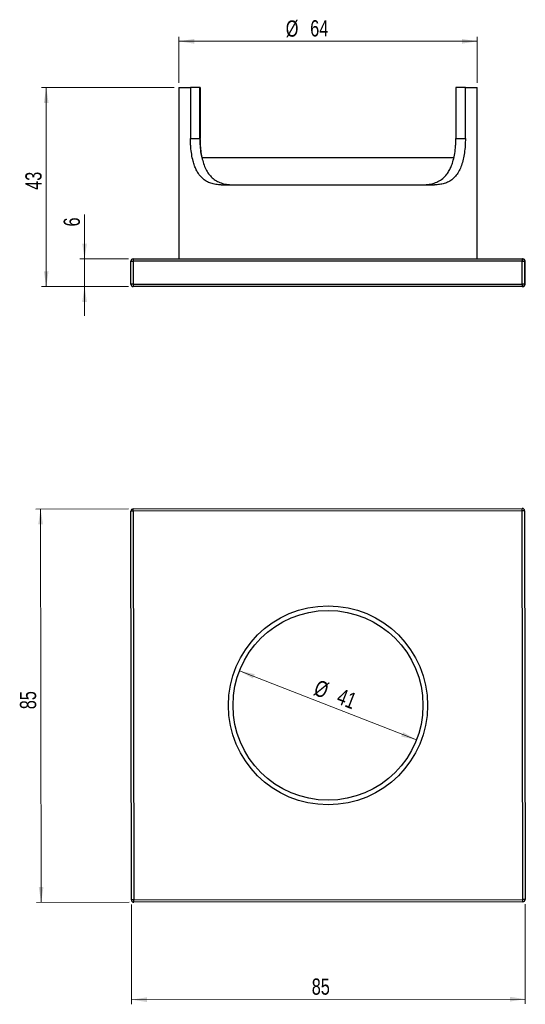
# Model space of a CAD drawing. Header units: millimetres. Extents: x 38 to 147, y 47 to 260.
import ezdxf

# ---------------------------------------------------------------- set-up
doc = ezdxf.new("R2010")
doc.units = ezdxf.units.MM
doc.styles.add('SLDTEXTSTYLE0', font='TXT', dxfattribs={"width": 0.75})
doc.dimstyles.new('SLDDIMSTYLE0', dxfattribs={"dimtxt": 3.5, "dimasz": 3.302, "dimexe": 0, "dimexo": 0.0625, "dimgap": 0.875, "dimtad": 1, "dimdec": 0, "dimrnd": 1e-09, "dimzin": 12, "dimdsep": 46, "dimtxsty": 'SLDTEXTSTYLE0', "dimsah": 1, "dimcen": 0, "dimadec": 0, "dimazin": 3, "dimtfac": 1, "dimtdec": 0, "dimtmove": 0, "dimatfit": 3, "dimfxl": 0, "dimfrac": 2, "dimtolj": 1, "dimtzin": 12, "dimarcsym": 0})
doc.dimstyles.new('SLDDIMSTYLE1', dxfattribs={"dimtxt": 3.5, "dimasz": 3.302, "dimexe": 0, "dimexo": 0.0625, "dimgap": 0.875, "dimtad": 1, "dimdec": 0, "dimrnd": 1e-09, "dimzin": 12, "dimdsep": 46, "dimtxsty": 'SLDTEXTSTYLE0', "dimsah": 1, "dimcen": 0.09, "dimadec": 0, "dimazin": 3, "dimtfac": 1, "dimtdec": 0, "dimtofl": 0, "dimtmove": 0, "dimatfit": 3, "dimfxl": 0, "dimfrac": 2, "dimtolj": 1, "dimtzin": 12, "dimarcsym": 0})
doc.dimstyles.new('SLDDIMSTYLE2', dxfattribs={"dimtxt": 3.5, "dimasz": 3.302, "dimexe": 0, "dimexo": 0.0625, "dimgap": 0.875, "dimtad": 1, "dimdec": 0, "dimrnd": 1e-09, "dimzin": 12, "dimdsep": 46, "dimtxsty": 'SLDTEXTSTYLE0', "dimsah": 1, "dimcen": 0.09, "dimadec": 0, "dimazin": 3, "dimtfac": 1, "dimtdec": 0, "dimtmove": 0, "dimatfit": 0, "dimfxl": 0, "dimfrac": 2, "dimtolj": 1, "dimtzin": 12, "dimarcsym": 0})

# ---------------------------------------------------------------- blocks, each defined once
blk = doc.blocks.new('_D')
at = {"color": 7, "linetype": 'Continuous', "lineweight": 0}
blk.add_line((123.69, 104.44), (85.51, 119.38), dxfattribs=at)
at = {"color": 7, "linetype": 'Continuous', "lineweight": 18}
for points in [[(85.51, 119.38), (88.4, 117.7), (88.77, 118.65)], [(123.69, 104.44), (120.8, 106.12), (120.43, 105.17)]]:
    blk.add_solid(points, dxfattribs=at)
at = {"color": 7, "linetype": 'Continuous', "lineweight": 18, "char_height": 3.5, "attachment_point": 1, "rotation": 338.6294, "style": 'SLDTEXTSTYLE0'}
for s, insert in [('%%c', (102.54, 117.56)), ('41', (107.48, 115.69))]:
    blk.add_mtext(s, dxfattribs=dict(at, insert=insert))
blk = doc.blocks.new('_D_1')
at = {"color": 7, "linetype": 'Continuous', "lineweight": 0}
for p, q in [((61.55, 154.35), (41.55, 154.32)), ((42.67, 69.32), (42.55, 154.32)), ((61.66, 69.35), (41.67, 69.32))]:
    blk.add_line(p, q, dxfattribs=at)
at = {"color": 7, "linetype": 'Continuous', "lineweight": 18}
for points in [[(42.55, 154.32), (42.05, 151.02), (43.06, 151.02)], [(42.67, 69.32), (43.17, 72.63), (42.16, 72.63)]]:
    blk.add_solid(points, dxfattribs=at)
at = {"color": 7, "linetype": 'Continuous', "lineweight": 18, "insert": (38.1, 111.07), "char_height": 3.5, "attachment_point": 1, "rotation": 90.0786, "style": 'SLDTEXTSTYLE0'}
blk.add_mtext('85', dxfattribs=at)
blk = doc.blocks.new('_D_2')
at = {"color": 7, "linetype": 'Continuous', "lineweight": 0}
for p, q in [((62.16, 68.85), (62.19, 47.31)), ((147.16, 68.97), (147.19, 47.43)), ((62.19, 48.31), (147.19, 48.43))]:
    blk.add_line(p, q, dxfattribs=at)
at = {"color": 7, "linetype": 'Continuous', "lineweight": 18}
for points in [[(62.19, 48.31), (65.49, 47.81), (65.49, 48.82)], [(147.19, 48.43), (143.89, 48.93), (143.89, 47.91)]]:
    blk.add_solid(points, dxfattribs=at)
at = {"color": 7, "linetype": 'Continuous', "lineweight": 18, "insert": (101.09, 52.88), "char_height": 3.5, "attachment_point": 1, "rotation": 0.0786, "style": 'SLDTEXTSTYLE0'}
blk.add_mtext('85', dxfattribs=at)
blk = doc.blocks.new('_D_3')
at = {"color": 7, "linetype": 'Continuous', "lineweight": 0}
for p, q in [((52.05, 208.39), (52.05, 217.96)), ((61.55, 208.39), (51.05, 208.39)), ((52.05, 208.39), (52.05, 202.39)), ((61.55, 202.39), (51.05, 202.39)), ((52.05, 202.39), (52.05, 196.04))]:
    blk.add_line(p, q, dxfattribs=at)
at = {"color": 7, "linetype": 'Continuous', "lineweight": 18}
for points in [[(52.05, 208.39), (52.55, 211.69), (51.54, 211.69)], [(52.05, 202.39), (51.54, 199.09), (52.55, 199.09)]]:
    blk.add_solid(points, dxfattribs=at)
at = {"color": 7, "linetype": 'Continuous', "lineweight": 18, "insert": (47.53, 215.38), "char_height": 3.5, "attachment_point": 1, "rotation": 90, "style": 'SLDTEXTSTYLE0'}
blk.add_mtext('6', dxfattribs=at)
blk = doc.blocks.new('_D_4')
at = {"color": 7, "linetype": 'Continuous', "lineweight": 0}
for p, q in [((71.4, 245.39), (42.77, 245.39)), ((43.77, 245.39), (43.77, 202.39)), ((61.55, 202.39), (42.77, 202.39))]:
    blk.add_line(p, q, dxfattribs=at)
at = {"color": 7, "linetype": 'Continuous', "lineweight": 18}
for points in [[(43.77, 245.39), (43.26, 242.09), (44.28, 242.09)], [(43.77, 202.39), (44.28, 205.69), (43.26, 205.69)]]:
    blk.add_solid(points, dxfattribs=at)
at = {"color": 7, "linetype": 'Continuous', "lineweight": 18, "insert": (39.26, 223.3), "char_height": 3.5, "attachment_point": 1, "rotation": 90, "style": 'SLDTEXTSTYLE0'}
blk.add_mtext('43', dxfattribs=at)
blk = doc.blocks.new('_D_5')
at = {"color": 7, "linetype": 'Continuous', "lineweight": 0}
for p, q in [((72.4, 246.39), (72.4, 256.39)), ((72.4, 255.39), (136.8, 255.39)), ((136.8, 246.39), (136.8, 256.39))]:
    blk.add_line(p, q, dxfattribs=at)
at = {"color": 7, "linetype": 'Continuous', "lineweight": 18}
for points in [[(72.4, 255.39), (75.71, 254.88), (75.71, 255.9)], [(136.8, 255.39), (133.5, 255.9), (133.5, 254.88)]]:
    blk.add_solid(points, dxfattribs=at)
at = {"color": 7, "linetype": 'Continuous', "lineweight": 18, "char_height": 3.5, "attachment_point": 1, "style": 'SLDTEXTSTYLE0'}
for s, insert in [('%%c', (95.48, 259.9)), ('64', (100.76, 259.95))]:
    blk.add_mtext(s, dxfattribs=dict(at, insert=insert))

msp = doc.modelspace()

# ---------------------------------------------------------------- linework, layer by layer
at = {"color": 7, "linetype": 'Continuous', "lineweight": 25}
for p, q in [((72.4, 245.39), (72.4, 208.39)), ((72.4, 245.39), (74.91, 245.39)), ((74.91, 245.39), (74.91, 234.39)), ((76.96, 245.39), (74.91, 245.39)), ((76.96, 234.39), (76.96, 245.39)), ((76.99, 245.39), (76.96, 245.39)), ((76.99, 245.39), (76.99, 234.39)), ((132.21, 245.39), (132.21, 234.39)), ((134.26, 245.39), (132.21, 245.39)), ((134.26, 234.39), (134.26, 245.39)), ((134.26, 245.39), (136.8, 245.39)), ((136.8, 208.39), (136.8, 245.39)), ((74.91, 234.39), (76.96, 234.39)), ((132.21, 234.39), (134.26, 234.39)), ((77.37, 230.29), (131.78, 230.29)), ((81.54, 224.39), (127.61, 224.39)), ((62.05, 202.89), (62.05, 207.89)), ((62.05, 207.89), (62.55, 207.89)), ((62.55, 208.39), (146.55, 208.39)), ((62.55, 207.89), (62.55, 202.89)), ((146.55, 207.89), (62.55, 207.89)), ((146.55, 208.39), (146.66, 208.39)), ((146.55, 202.89), (146.55, 207.89)), ((146.55, 207.89), (147.05, 207.89)), ((147.05, 207.89), (147.05, 202.89)), ((147.16, 207.89), (147.05, 207.89)), ((147.16, 202.89), (147.16, 207.89)), ((62.55, 202.89), (62.05, 202.89)), ((62.55, 202.89), (146.55, 202.89)), ((146.55, 202.39), (62.55, 202.39)), ((147.05, 202.89), (146.55, 202.89)), ((146.66, 202.39), (146.55, 202.39)), ((147.05, 202.89), (147.16, 202.89)), ((62.16, 69.85), (62.05, 153.85)), ((62.55, 153.85), (62.05, 153.85)), ((62.55, 154.35), (146.55, 154.47)), ((62.55, 153.85), (62.55, 154.35)), ((146.55, 153.97), (62.55, 153.85)), ((62.55, 153.85), (62.66, 69.85)), ((146.55, 153.97), (146.55, 154.47)), ((146.66, 69.97), (146.55, 153.97)), ((147.05, 153.97), (146.55, 153.97)), ((147.05, 153.97), (147.16, 69.97)), ((62.66, 69.85), (62.16, 69.85)), ((62.66, 69.85), (146.66, 69.97)), ((62.66, 69.35), (62.66, 69.85)), ((146.66, 69.47), (62.66, 69.35)), ((146.66, 69.47), (146.66, 69.97)), ((147.16, 69.97), (146.66, 69.97))]:
    msp.add_line(p, q, dxfattribs=at)
for radius in [21.5, 20.5]:
    msp.add_circle((104.6, 111.91), radius, dxfattribs=at)
for centre, radius, start, end in [((62.55, 207.89), 0.5, 90, 180), ((153.63, 208.01), 91.08, 179.7641, 180.0786), ((146.55, 207.89), 0.5, 360, 90), ((237.63, 208.01), 91.08, 179.7641, 180.0786), ((146.66, 207.89), 0.5, 360, 90), ((62.55, 202.89), 0.5, 180, 270), ((153.63, 202.76), 91.08, 179.9214, 180.2359), ((237.63, 202.76), 91.08, 179.9214, 180.2359), ((146.55, 202.89), 0.5, 270, 0), ((146.66, 202.89), 0.5, 270, 0), ((62.55, 153.85), 0.5, 90.0786, 180.0786), ((146.55, 153.97), 0.5, 0.0786, 90.0786), ((62.66, 69.85), 0.5, 180.0786, 270.0786), ((146.66, 69.97), 0.5, 270.0786, 0.0786)]:
    msp.add_arc(centre, radius, start, end, dxfattribs=at)
for points, knots in [([(81.54, 224.39), (81.15, 224.4), (80.37, 224.43), (79.3, 224.69), (78.29, 225.13), (77.38, 225.83), (76.67, 226.68), (76.15, 227.6), (75.78, 228.5), (75.43, 229.61), (75.15, 230.96), (74.99, 232.31), (74.92, 233.46), (74.92, 234.08), (74.91, 234.39)], [0, 0, 0, 0, 0.097022, 0.194317, 0.291161, 0.394736, 0.498232, 0.567601, 0.637227, 0.706563, 0.800526, 0.89448, 0.94724, 1, 1, 1, 1]), ([(76.96, 234.39), (76.97, 233.87), (76.99, 232.84), (77.16, 231.33), (77.44, 229.92), (77.83, 228.62), (78.35, 227.48), (79, 226.49), (79.8, 225.69), (80.73, 225.08), (81.8, 224.67), (82.98, 224.43), (83.82, 224.4), (84.25, 224.39)], [0, 0, 0, 0, 0.086622, 0.173247, 0.259813, 0.346394, 0.434001, 0.521643, 0.614687, 0.70779, 0.804985, 0.902617, 1, 1, 1, 1]), ([(77.43, 230.29), (77.39, 230.45), (77.23, 231.09), (77.1, 232.14), (77.01, 233.36), (77, 234.04), (76.99, 234.39)], [0, 0, 0, 0, 0.129842, 0.517037, 0.758519, 1, 1, 1, 1]), ([(124.9, 224.39), (125.31, 224.4), (126.14, 224.43), (127.29, 224.65), (128.39, 225.06), (129.39, 225.71), (130.19, 226.53), (130.77, 227.43), (131.2, 228.32), (131.6, 229.42), (131.92, 230.76), (132.11, 232.14), (132.2, 233.36), (132.21, 234.04), (132.21, 234.39)], [0, 0, 0, 0, 0.094877, 0.189984, 0.284693, 0.388154, 0.491524, 0.560887, 0.630513, 0.699834, 0.792277, 0.884708, 0.942354, 1, 1, 1, 1]), ([(134.26, 234.39), (134.25, 233.87), (134.23, 232.82), (134.07, 231.3), (133.81, 229.87), (133.43, 228.56), (132.93, 227.41), (132.3, 226.42), (131.54, 225.62), (130.67, 225.03), (129.71, 224.65), (128.7, 224.43), (127.97, 224.4), (127.61, 224.39)], [0, 0, 0, 0, 0.089304, 0.17861, 0.267862, 0.357127, 0.447358, 0.537621, 0.632922, 0.72828, 0.818692, 0.909456, 1, 1, 1, 1])]:
    msp.add_open_spline(points, degree=3, knots=knots, dxfattribs=at)

# ---------------------------------------------------------------- dimensions: what is measured, and where the dimension line sits
at = {"color": 7, "linetype": 'Continuous', "lineweight": 18}
dim = msp.add_linear_dim(base=(136.8, 255.39), p1=(72.4, 245.39), p2=(136.8, 245.39), text='%%c<>', dimstyle='SLDDIMSTYLE1', dxfattribs=at)
dim.commit()
dim.dimension.update_dxf_attribs({"geometry": '_D_5', "text_midpoint": (100.7, 255.39), "dimtype": 160})
for base, p1, p2, angle, dimstyle, picture, middle in [((43.77, 202.39), (72.4, 245.39), (62.55, 202.39), 90, 'SLDDIMSTYLE1', '_D_4', (43.77, 225.89)), ((52.05, 202.39), (62.55, 208.39), (62.55, 202.39), 90, 'SLDDIMSTYLE2', '_D_3', (52.05, 216.67)), ((42.55, 154.32), (62.66, 69.35), (62.55, 154.35), 270.0786, 'SLDDIMSTYLE1', '_D_1', (42.61, 113.66)), ((147.19, 48.43), (62.16, 69.85), (147.16, 69.97), 0.0786, 'SLDDIMSTYLE1', '_D_2', (103.69, 48.37))]:
    dim = msp.add_linear_dim(base=base, p1=p1, p2=p2, angle=angle, dimstyle=dimstyle, dxfattribs=at)
    dim.commit()
    dim.dimension.update_dxf_attribs({"geometry": picture, "text_midpoint": middle, "dimtype": 160})
dim = msp.add_diameter_dim_2p(p1=(123.69, 104.44), p2=(85.51, 119.38), dimstyle='SLDDIMSTYLE0', dxfattribs=at)
dim.commit()
dim.dimension.update_dxf_attribs({"geometry": '_D', "text_midpoint": (105.76, 111.46), "dimtype": 163})

doc.saveas('drawing.dxf')
